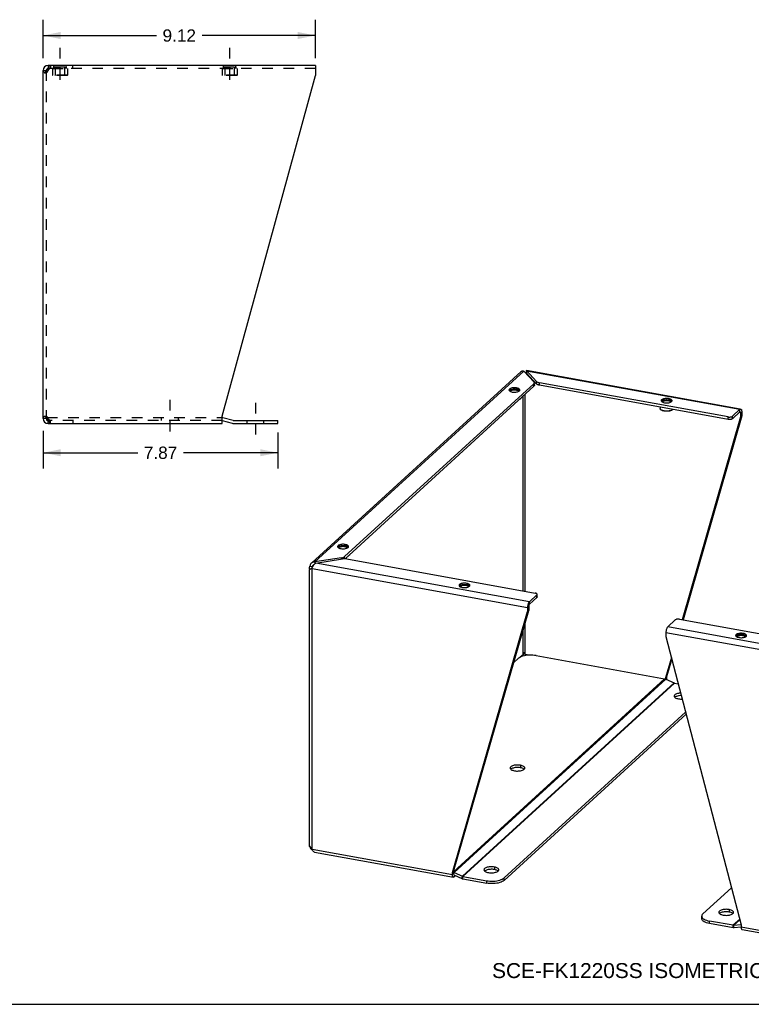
# Model space of a CAD drawing. Header units: inches. Extents: x 0 to 73.3, y 0 to 56.7.
# Tile 2 of 3: x 31.4 to 59.2, y 0 to 37.4. Entities that reach past the tile are written whole.
import ezdxf

# ---------------------------------------------------------------- set-up
doc = ezdxf.new("R2010")
doc.units = ezdxf.units.IN
doc.header["$LTSCALE"] = 4.033333
doc.header["$MEASUREMENT"] = 0
doc.linetypes.add('DASHED', pattern=[0.2, 0.1, -0.1])
doc.linetypes.add('HIDDEN', pattern=[0.2, 0.1, -0.1])
doc.layers.get('0').update_dxf_attribs({"linetype": 'CONTINUOUS'})
for name, color, linetype in [('02___PRT_ALL_AXES', 7, 'CONTINUOUS'), ('DEFAULT_2', 8, 'HIDDEN'), ('DIMENSIONS', 7, 'CONTINUOUS')]:
    doc.layers.add(name, color=color, linetype=linetype)
doc.styles.get("Standard").update_dxf_attribs({"font": 'arial.ttf'})
doc.dimstyles.new('DIMSTYLE_1', dxfattribs={"dimtxt": 0.466667, "dimasz": 0.666667, "dimexe": 0.09, "dimexo": 0.07, "dimgap": 0.035, "dimtad": 0, "dimtih": 1, "dimtoh": 1, "dimlfac": 0.882353, "dimzin": 4, "dimdsep": 46, "dimtxsty": 'Standard', "dimblk": '_FILLED', "dimblk1": '_FILLED', "dimblk2": '_FILLED', "dimcen": 0.09, "dimazin": 1, "dimtfac": 1, "dimtofl": 0, "dimtmove": 0, "dimatfit": 3, "dimldrblk": '_FILLED', "dimfxl": 1, "dimtolj": 1, "dimtzin": 4, "dimarcsym": 0})

# ---------------------------------------------------------------- blocks, each defined once
blk = doc.blocks.new('_FILLED')
at = {"color": 0, "linetype": 'ByBlock'}
blk.add_solid([(0, 0), (-1, 0.2), (-1, -0.2)], dxfattribs=at)
blk = doc.blocks.new('*D3')
at = {"layer": 'DIMENSIONS', "color": 2, "linetype": 'Continuous'}
for p, q in [((32.27, 35.931), (32.27, 37.387)), ((42.61, 35.931), (42.61, 37.387)), ((32.27, 36.787), (36.572, 36.787)), ((42.61, 36.787), (38.307, 36.787))]:
    blk.add_line(p, q, dxfattribs=at)
at = {"layer": 'DIMENSIONS', "color": 2, "linetype": 'Continuous', "xscale": 0.6666666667, "yscale": 0.6666666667, "zscale": 0.6666666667, "rotation": 180}
blk.add_blockref('_FILLED', (32.27, 36.787), dxfattribs=at)
at = {"layer": 'DIMENSIONS', "color": 2, "linetype": 'Continuous', "xscale": 0.6666666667, "yscale": 0.6666666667, "zscale": 0.6666666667}
blk.add_blockref('_FILLED', (42.61, 36.787), dxfattribs=at)
at = {"layer": 'DIMENSIONS', "color": 2, "linetype": 'Continuous', "insert": (37.44, 37.02), "char_height": 0.4667, "width": 1.26815, "attachment_point": 2, "line_spacing_factor": 0.9}
blk.add_mtext('9.12', dxfattribs=at)
blk = doc.blocks.new('*D4')
at = {"layer": 'DIMENSIONS', "color": 2, "linetype": 'Continuous'}
for p, q in [((32.27, 21.775), (32.27, 20.344)), ((41.188, 21.707), (41.188, 20.344)), ((32.27, 20.944), (35.861, 20.944)), ((41.188, 20.944), (37.596, 20.944))]:
    blk.add_line(p, q, dxfattribs=at)
at = {"layer": 'DIMENSIONS', "color": 2, "linetype": 'Continuous', "xscale": 0.6666666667, "yscale": 0.6666666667, "zscale": 0.6666666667, "rotation": 180}
blk.add_blockref('_FILLED', (32.27, 20.944), dxfattribs=at)
at = {"layer": 'DIMENSIONS', "color": 2, "linetype": 'Continuous', "xscale": 0.6666666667, "yscale": 0.6666666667, "zscale": 0.6666666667}
blk.add_blockref('_FILLED', (41.188, 20.944), dxfattribs=at)
at = {"layer": 'DIMENSIONS', "color": 2, "linetype": 'Continuous', "insert": (36.729, 21.177), "char_height": 0.4667, "width": 1.26815, "attachment_point": 2, "line_spacing_factor": 0.9}
blk.add_mtext('7.87', dxfattribs=at)

msp = doc.modelspace()

# ---------------------------------------------------------------- linework, layer by layer
at = {"color": 2, "linetype": 'DASHED'}
for p, q in [((32.907, 36.319), (32.907, 34.868)), ((39.353, 36.319), (39.353, 34.868)), ((37.088, 22.955), (37.088, 21.504)), ((40.338, 22.84), (40.338, 21.389))]:
    msp.add_line(p, q, dxfattribs=at)
at = {"color": 7, "linetype": 'Continuous'}
for p, q in [((32.459, 35.653), (32.459, 35.535)), ((32.48, 35.535), (32.459, 35.535)), ((32.27, 35.464), (32.388, 35.464)), ((50.603, 23.979), (50.6, 23.974)), ((50.623, 24.061), (50.623, 23.966)), ((51.012, 23.553), (50.623, 23.966)), ((50.656, 23.931), (50.625, 23.937)), ((50.907, 23.469), (50.907, 23.564)), ((50.926, 23.506), (50.926, 23.564)), ((51.012, 23.553), (51.012, 23.648)), ((51.128, 23.504), (51.128, 23.599)), ((50.907, 23.469), (43.736, 16.918)), ((50.222, 23.332), (50.233, 23.33)), ((50.253, 23.404), (50.253, 23.358)), ((58.282, 22.208), (51.128, 23.504)), ((50.384, 22.979), (50.393, 22.986)), ((50.393, 22.986), (50.39, 22.984)), ((50.496, 15.699), (50.496, 23.093)), ((50.578, 15.684), (50.578, 23.169)), ((56.002, 22.925), (56.013, 22.924)), ((56.034, 22.997), (56.034, 22.951)), ((55.735, 22.572), (55.726, 22.579)), ((56.164, 22.572), (56.173, 22.579)), ((56.173, 22.579), (56.17, 22.577)), ((58.447, 22.234), (58.735, 22.497)), ((58.761, 22.463), (58.709, 22.473)), ((58.735, 22.497), (58.735, 22.592)), ((58.76, 22.474), (58.761, 22.463)), ((58.761, 22.463), (58.803, 22.502)), ((58.761, 22.463), (58.761, 22.304)), ((32.388, 22.241), (32.27, 22.241)), ((32.413, 22.187), (32.413, 22.27)), ((32.459, 22.171), (32.48, 22.171)), ((32.459, 22.053), (32.459, 22.171)), ((39.07, 22.165), (39.454, 22.062)), ((41.188, 22.056), (41.188, 22.174)), ((58.761, 22.304), (56.543, 14.604)), ((58.282, 22.208), (58.282, 22.303)), ((58.447, 22.234), (58.447, 22.329)), ((58.803, 22.343), (58.761, 22.304)), ((39.503, 22.056), (41.188, 22.056)), ((43.714, 17.387), (43.725, 17.385)), ((43.745, 17.459), (43.745, 17.413)), ((43.6, 16.906), (43.6, 16.953)), ((43.722, 16.918), (43.722, 17)), ((43.876, 17.033), (43.885, 17.041)), ((43.885, 17.041), (43.882, 17.038)), ((42.402, 16.642), (42.497, 16.625)), ((42.452, 16.538), (42.436, 16.531)), ((42.494, 16.609), (42.497, 16.625)), ((42.532, 16.656), (42.497, 16.625)), ((42.585, 16.795), (42.585, 16.726)), ((48.325, 15.912), (48.336, 15.91)), ((48.356, 15.984), (48.356, 15.938)), ((51.024, 15.453), (50.736, 15.19)), ((51.024, 15.453), (51.024, 15.548)), ((51.035, 15.473), (51.035, 15.548)), ((50.711, 15.109), (50.668, 15.071)), ((50.711, 15.109), (50.711, 14.95)), ((50.736, 15.19), (50.736, 15.285)), ((47.858, 5.043), (50.711, 14.95)), ((50.668, 14.912), (50.711, 14.95)), ((50.578, 13.287), (50.578, 14.491)), ((50.496, 13.274), (50.496, 14.205)), ((58.831, 14.009), (58.842, 14.008)), ((58.862, 14.081), (58.862, 14.035)), ((50.496, 13.274), (50.393, 13.18)), ((50.51, 13.32), (50.504, 13.305)), ((50.53, 13.362), (50.536, 13.354)), ((50.538, 13.351), (50.531, 13.362)), ((50.741, 13.257), (50.578, 13.287)), ((56.13, 13.17), (55.908, 12.397)), ((55.95, 12.436), (55.908, 12.397)), ((55.908, 12.397), (55.908, 12.347)), ((55.926, 12.339), (55.95, 12.36)), ((56.276, 11.669), (56.259, 11.655)), ((49.776, 4.702), (56.691, 11.019)), ((50.4, 9.076), (50.4, 8.981)), ((50.047, 8.938), (50.03, 8.924)), ((50.54, 8.925), (50.52, 8.94)), ((42.41, 5.982), (42.402, 5.983)), ((47.815, 5.004), (47.858, 5.043)), ((47.858, 4.968), (47.815, 4.929)), ((47.858, 4.968), (47.858, 5.043)), ((47.858, 4.957), (47.858, 4.968)), ((47.863, 4.938), (47.882, 5.005)), ((47.865, 4.914), (48.176, 4.775)), ((47.883, 4.906), (47.883, 4.839)), ((48.176, 4.775), (48.201, 4.862)), ((49.057, 5.073), (49.039, 5.06)), ((49.409, 5.212), (49.409, 5.117)), ((49.549, 5.061), (49.53, 5.075)), ((48.215, 4.762), (48.215, 4.857)), ((48.215, 4.762), (49.116, 4.599)), ((49.116, 4.599), (49.116, 4.694)), ((49.776, 4.702), (49.776, 4.797)), ((57.975, 3.458), (57.958, 3.445)), ((58.328, 3.597), (58.328, 3.502)), ((58.468, 3.446), (58.449, 3.46)), ((57.282, 3.253), (57.282, 3.348)), ((57.578, 3.067), (57.578, 3.162)), ((58.479, 2.904), (57.578, 3.067)), ((58.479, 2.904), (58.479, 2.999)), ((58.519, 2.902), (58.494, 2.998)), ((58.779, 2.924), (58.519, 2.902)), ((0, 0), (73.333, 0))]:
    msp.add_line(p, q, dxfattribs=at)
at = {"color": 3, "linetype": 'Continuous'}
for p, q in [((42.61, 35.653), (32.459, 35.653)), ((42.61, 35.653), (42.61, 35.267)), ((32.27, 22.241), (32.27, 35.464)), ((32.344, 35.386), (32.325, 35.371)), ((32.364, 35.402), (32.344, 35.386)), ((32.434, 35.448), (32.41, 35.433)), ((32.459, 35.464), (32.434, 35.448)), ((32.459, 35.464), (32.467, 35.493)), ((39.07, 22.335), (42.61, 35.267)), ((42.472, 16.765), (50.426, 24.031)), ((42.585, 16.795), (50.522, 24.046)), ((50.522, 24.046), (50.912, 23.633)), ((50.593, 23.971), (50.6, 23.974)), ((50.623, 24.061), (50.626, 24.07)), ((51.012, 23.648), (50.623, 24.061)), ((50.629, 24.06), (58.735, 22.592)), ((50.632, 24.077), (58.738, 22.609)), ((50.907, 23.564), (43.722, 17)), ((58.282, 22.303), (51.128, 23.599)), ((49.971, 23.304), (49.983, 23.29)), ((49.983, 23.29), (50.002, 23.278)), ((50.26, 23.252), (50.29, 23.259)), ((50.29, 23.259), (50.318, 23.269)), ((50.318, 23.269), (50.34, 23.28)), ((50.34, 23.28), (50.358, 23.293)), ((50.358, 23.293), (50.369, 23.307)), ((55.751, 22.897), (55.764, 22.884)), ((55.764, 22.884), (55.783, 22.871)), ((56.04, 22.845), (56.071, 22.852)), ((56.071, 22.852), (56.098, 22.862)), ((56.098, 22.862), (56.121, 22.873)), ((56.121, 22.873), (56.138, 22.886)), ((56.138, 22.886), (56.15, 22.9)), ((58.447, 22.329), (58.735, 22.592)), ((58.803, 22.502), (58.803, 22.343)), ((32.325, 22.335), (32.344, 22.319)), ((32.344, 22.319), (32.364, 22.304)), ((32.41, 22.272), (32.434, 22.257)), ((32.434, 22.257), (32.459, 22.241)), ((32.467, 22.212), (32.459, 22.241)), ((32.476, 22.183), (32.467, 22.212)), ((39.07, 22.053), (39.07, 22.335)), ((39.089, 22.282), (39.485, 22.176)), ((39.503, 22.174), (41.188, 22.174)), ((58.803, 22.343), (56.573, 14.599)), ((32.459, 22.053), (39.07, 22.053)), ((43.463, 17.359), (43.476, 17.345)), ((43.476, 17.345), (43.494, 17.333)), ((43.752, 17.307), (43.783, 17.314)), ((43.783, 17.314), (43.81, 17.324)), ((43.81, 17.324), (43.832, 17.335)), ((43.832, 17.335), (43.85, 17.348)), ((43.85, 17.348), (43.862, 17.362)), ((43.6, 16.953), (42.585, 16.795)), ((42.623, 16.754), (43.639, 16.912)), ((43.807, 16.91), (50.961, 15.615)), ((42.387, 5.996), (42.387, 16.515)), ((42.436, 16.531), (42.419, 16.524)), ((42.486, 5.894), (42.486, 16.552)), ((42.486, 16.552), (50.668, 15.071)), ((50.736, 15.285), (42.623, 16.754)), ((48.074, 15.884), (48.087, 15.87)), ((48.087, 15.87), (48.105, 15.858)), ((48.363, 15.832), (48.394, 15.839)), ((48.394, 15.839), (48.421, 15.849)), ((48.421, 15.849), (48.444, 15.86)), ((48.444, 15.86), (48.461, 15.873)), ((48.461, 15.873), (48.473, 15.887)), ((51.024, 15.548), (50.736, 15.285)), ((50.668, 15.071), (50.668, 14.912)), ((47.815, 5.004), (50.668, 14.912)), ((56.28, 14.596), (55.992, 14.333)), ((56.445, 14.622), (63.599, 13.326)), ((64.105, 12.864), (55.992, 14.333)), ((55.925, 14.119), (55.925, 13.96)), ((55.925, 14.119), (64.107, 12.637)), ((55.925, 13.96), (58.778, 3.019)), ((58.58, 13.981), (58.593, 13.968)), ((58.593, 13.968), (58.611, 13.955)), ((58.869, 13.929), (58.9, 13.937)), ((58.9, 13.937), (58.927, 13.946)), ((58.927, 13.946), (58.949, 13.958)), ((58.949, 13.958), (58.967, 13.97)), ((58.967, 13.97), (58.979, 13.984)), ((50.138, 12.963), (50.33, 13.138)), ((50.99, 13.241), (55.875, 12.356)), ((56.145, 13.114), (55.95, 12.436)), ((47.858, 5.031), (55.875, 12.356)), ((47.882, 5.005), (55.915, 12.344)), ((55.915, 12.344), (56.234, 12.201)), ((55.95, 12.436), (55.95, 12.36)), ((48.201, 4.862), (56.234, 12.201)), ((48.215, 4.857), (56.248, 12.196)), ((56.248, 12.196), (56.391, 12.17)), ((56.26, 11.654), (56.279, 11.64)), ((49.776, 4.797), (56.671, 11.096)), ((50.031, 8.923), (50.05, 8.909)), ((50.523, 8.911), (50.542, 8.925)), ((42.392, 6.003), (42.398, 6.007)), ((42.402, 5.983), (42.407, 5.962)), ((42.419, 5.966), (42.433, 5.947)), ((42.433, 5.947), (42.449, 5.928)), ((42.486, 5.894), (47.815, 4.929)), ((42.574, 5.783), (47.853, 4.827)), ((47.815, 4.929), (47.815, 5.004)), ((47.882, 5.005), (48.201, 4.862)), ((47.933, 4.884), (47.883, 4.839)), ((49.04, 5.059), (49.06, 5.044)), ((49.533, 5.046), (49.552, 5.061)), ((48.215, 4.857), (49.116, 4.694)), ((58.412, 4.423), (57.325, 3.43)), ((57.959, 3.444), (57.978, 3.429)), ((58.451, 3.431), (58.47, 3.446)), ((58.479, 2.999), (57.578, 3.162)), ((58.725, 3.223), (58.479, 2.999)), ((58.728, 3.211), (58.494, 2.998)), ((58.777, 3.023), (58.494, 2.998)), ((58.778, 3.019), (58.778, 2.944)), ((58.778, 2.944), (64.107, 1.979)), ((58.781, 2.9), (58.785, 2.881)), ((58.816, 2.842), (64.095, 1.886))]:
    msp.add_line(p, q, dxfattribs=at)
for points in [[(32.467, 35.493), (32.476, 35.522), (32.485, 35.55), (32.493, 35.575), (32.502, 35.597)], [(32.502, 35.597), (32.51, 35.617), (32.519, 35.632)], [(32.519, 35.632), (32.528, 35.643), (32.536, 35.65), (32.545, 35.653)], [(32.325, 35.371), (32.309, 35.386), (32.295, 35.402), (32.284, 35.417), (32.276, 35.433), (32.272, 35.448), (32.27, 35.464)], [(32.41, 35.433), (32.386, 35.417), (32.364, 35.402)], [(50.426, 24.031), (50.43, 24.035), (50.445, 24.044), (50.462, 24.05), (50.481, 24.052), (50.501, 24.051), (50.522, 24.046)], [(50.626, 24.07), (50.63, 24.076), (50.632, 24.077)], [(50.907, 23.564), (50.917, 23.575), (50.924, 23.587), (50.926, 23.598), (50.926, 23.601)], [(50.926, 23.601), (50.925, 23.61), (50.92, 23.621), (50.912, 23.633)], [(51.012, 23.648), (51.025, 23.638), (51.04, 23.628), (51.058, 23.619), (51.079, 23.611), (51.103, 23.604), (51.128, 23.599)], [(50.253, 23.404), (50.219, 23.409), (50.183, 23.411), (50.148, 23.411), (50.112, 23.408), (50.079, 23.403), (50.048, 23.395), (50.021, 23.386), (49.998, 23.374), (49.981, 23.361), (49.969, 23.348), (49.963, 23.333), (49.963, 23.327)], [(49.963, 23.327), (49.964, 23.318), (49.971, 23.304)], [(50.002, 23.278), (50.026, 23.267), (50.053, 23.258), (50.085, 23.25)], [(50.085, 23.25), (50.12, 23.246), (50.155, 23.243), (50.191, 23.244), (50.226, 23.246), (50.26, 23.252)], [(50.376, 23.327), (50.374, 23.336), (50.368, 23.35), (50.355, 23.364), (50.336, 23.377), (50.313, 23.388), (50.285, 23.397), (50.253, 23.404)], [(50.369, 23.307), (50.375, 23.321), (50.376, 23.327)], [(56.034, 22.997), (55.999, 23.002), (55.964, 23.004), (55.928, 23.004), (55.893, 23.001), (55.859, 22.996), (55.828, 22.988), (55.801, 22.979), (55.778, 22.967), (55.761, 22.955), (55.749, 22.941), (55.744, 22.926), (55.743, 22.92)], [(55.743, 22.92), (55.744, 22.912), (55.751, 22.897)], [(55.783, 22.871), (55.806, 22.86), (55.834, 22.851), (55.866, 22.844)], [(55.866, 22.844), (55.9, 22.839), (55.935, 22.837), (55.971, 22.837), (56.006, 22.84), (56.04, 22.845)], [(56.156, 22.92), (56.155, 22.929), (56.148, 22.944), (56.135, 22.957), (56.117, 22.97), (56.093, 22.981), (56.065, 22.99), (56.034, 22.997)], [(56.15, 22.9), (56.155, 22.915), (56.156, 22.92)], [(58.735, 22.592), (58.746, 22.6), (58.756, 22.604), (58.765, 22.604)], [(58.765, 22.604), (58.766, 22.604), (58.775, 22.6)], [(58.775, 22.6), (58.783, 22.591), (58.79, 22.58), (58.796, 22.564), (58.8, 22.546), (58.802, 22.525), (58.803, 22.502)], [(32.27, 22.241), (32.272, 22.257), (32.276, 22.272), (32.284, 22.288), (32.295, 22.304), (32.309, 22.319), (32.325, 22.335)], [(32.364, 22.304), (32.386, 22.288), (32.41, 22.272)], [(32.502, 22.108), (32.493, 22.13), (32.485, 22.156), (32.476, 22.183)], [(32.519, 22.073), (32.51, 22.089), (32.502, 22.108)], [(32.545, 22.053), (32.536, 22.055), (32.528, 22.062), (32.519, 22.073)], [(58.282, 22.303), (58.306, 22.3), (58.33, 22.299), (58.354, 22.3), (58.378, 22.302), (58.4, 22.307), (58.419, 22.313), (58.435, 22.32), (58.447, 22.329)], [(43.745, 17.459), (43.711, 17.464), (43.676, 17.466), (43.64, 17.466), (43.604, 17.463), (43.571, 17.458), (43.54, 17.45), (43.513, 17.44), (43.49, 17.429), (43.473, 17.416), (43.461, 17.402), (43.455, 17.388), (43.455, 17.382)], [(43.455, 17.382), (43.456, 17.373), (43.463, 17.359)], [(43.494, 17.333), (43.518, 17.322), (43.545, 17.313), (43.577, 17.305)], [(43.577, 17.305), (43.612, 17.301), (43.647, 17.298), (43.683, 17.299), (43.718, 17.301), (43.752, 17.307)], [(43.868, 17.382), (43.867, 17.391), (43.86, 17.405), (43.847, 17.419), (43.828, 17.431), (43.805, 17.442), (43.777, 17.452), (43.745, 17.459)], [(43.862, 17.362), (43.867, 17.376), (43.868, 17.382)], [(43.6, 16.953), (43.626, 16.958), (43.651, 16.964), (43.673, 16.972), (43.692, 16.98), (43.709, 16.99), (43.722, 17)], [(43.807, 16.91), (43.78, 16.914), (43.752, 16.917), (43.723, 16.918), (43.695, 16.918), (43.666, 16.916), (43.639, 16.912)], [(42.387, 16.574), (42.387, 16.578), (42.389, 16.6), (42.394, 16.621), (42.402, 16.642)], [(42.398, 16.515), (42.392, 16.536), (42.388, 16.557), (42.387, 16.574)], [(42.419, 16.524), (42.407, 16.519), (42.398, 16.515)], [(42.456, 16.75), (42.443, 16.737), (42.428, 16.716), (42.415, 16.693), (42.407, 16.668), (42.402, 16.642)], [(42.486, 16.552), (42.467, 16.544), (42.449, 16.536), (42.436, 16.531)], [(42.585, 16.795), (42.558, 16.794), (42.532, 16.79), (42.506, 16.782), (42.483, 16.77), (42.462, 16.755), (42.456, 16.75)], [(42.486, 16.552), (42.494, 16.576), (42.503, 16.6)], [(42.503, 16.6), (42.514, 16.624), (42.527, 16.648), (42.541, 16.672), (42.556, 16.693), (42.572, 16.713), (42.589, 16.73), (42.606, 16.743), (42.623, 16.754)], [(48.356, 15.984), (48.322, 15.989), (48.287, 15.991), (48.251, 15.99), (48.215, 15.988), (48.182, 15.982), (48.151, 15.975), (48.124, 15.965), (48.101, 15.954), (48.084, 15.941), (48.072, 15.927), (48.066, 15.913), (48.066, 15.907)], [(48.066, 15.907), (48.067, 15.898), (48.074, 15.884)], [(48.105, 15.858), (48.129, 15.847), (48.157, 15.838), (48.188, 15.83)], [(48.188, 15.83), (48.223, 15.825), (48.258, 15.823), (48.294, 15.823), (48.329, 15.826), (48.363, 15.832)], [(48.479, 15.907), (48.478, 15.916), (48.471, 15.93), (48.458, 15.944), (48.439, 15.956), (48.416, 15.967), (48.388, 15.976), (48.356, 15.984)], [(48.473, 15.887), (48.478, 15.901), (48.479, 15.907)], [(51.027, 15.587), (51.016, 15.596), (51.001, 15.603), (50.983, 15.61), (50.961, 15.615)], [(51.024, 15.548), (51.032, 15.557), (51.035, 15.567), (51.035, 15.568)], [(51.035, 15.568), (51.033, 15.577), (51.027, 15.587)], [(50.676, 15.146), (50.672, 15.121), (50.669, 15.095), (50.668, 15.071)], [(50.705, 15.24), (50.696, 15.219), (50.688, 15.196), (50.681, 15.172), (50.676, 15.146)], [(50.736, 15.285), (50.725, 15.273), (50.715, 15.258), (50.705, 15.24)], [(56.445, 14.622), (56.422, 14.625), (56.398, 14.626), (56.373, 14.625), (56.35, 14.623), (56.328, 14.618), (56.309, 14.612), (56.293, 14.605), (56.28, 14.596)], [(55.992, 14.333), (55.982, 14.321), (55.971, 14.306), (55.962, 14.288), (55.953, 14.267), (55.944, 14.244), (55.937, 14.22), (55.932, 14.194), (55.928, 14.169), (55.925, 14.144), (55.925, 14.119)], [(58.862, 14.081), (58.828, 14.086), (58.793, 14.088), (58.757, 14.088), (58.721, 14.085), (58.688, 14.08), (58.657, 14.072), (58.63, 14.063), (58.607, 14.051), (58.59, 14.039), (58.578, 14.025), (58.572, 14.01), (58.572, 14.004)], [(58.572, 14.004), (58.573, 13.996), (58.58, 13.981)], [(58.611, 13.955), (58.635, 13.944), (58.662, 13.935), (58.694, 13.928)], [(58.694, 13.928), (58.729, 13.923), (58.764, 13.921), (58.8, 13.921), (58.835, 13.924), (58.869, 13.929)], [(58.985, 14.005), (58.984, 14.013), (58.977, 14.028), (58.964, 14.041), (58.945, 14.054), (58.922, 14.065), (58.894, 14.074), (58.862, 14.081)], [(58.979, 13.984), (58.984, 13.999), (58.985, 14.005)], [(50.493, 13.22), (50.443, 13.203), (50.398, 13.183), (50.361, 13.161), (50.33, 13.138)], [(50.99, 13.241), (50.928, 13.25), (50.865, 13.256), (50.8, 13.258), (50.735, 13.257), (50.67, 13.253), (50.608, 13.245), (50.548, 13.234), (50.493, 13.22)], [(55.875, 12.356), (55.882, 12.355), (55.889, 12.353), (55.895, 12.351), (55.902, 12.349), (55.908, 12.347), (55.915, 12.344)], [(55.95, 12.36), (55.949, 12.335), (55.948, 12.329)], [(56.234, 12.201), (56.236, 12.2), (56.238, 12.199), (56.241, 12.198), (56.243, 12.197), (56.246, 12.197), (56.248, 12.196)], [(56.484, 11.816), (56.472, 11.816), (56.432, 11.812), (56.395, 11.806), (56.36, 11.798), (56.328, 11.788), (56.3, 11.777), (56.276, 11.764), (56.257, 11.749), (56.244, 11.734), (56.236, 11.718), (56.233, 11.703)], [(56.233, 11.703), (56.236, 11.685), (56.245, 11.669), (56.26, 11.654)], [(56.279, 11.64), (56.304, 11.627), (56.332, 11.615), (56.364, 11.606), (56.4, 11.598)], [(56.4, 11.598), (56.438, 11.593), (56.477, 11.589), (56.517, 11.588), (56.543, 11.589)], [(50.4, 9.076), (50.362, 9.082), (50.323, 9.085), (50.283, 9.086), (50.243, 9.085), (50.203, 9.081), (50.166, 9.075), (50.131, 9.067), (50.099, 9.058), (50.071, 9.046), (50.047, 9.033), (50.028, 9.018), (50.015, 9.003), (50.007, 8.987), (50.004, 8.972)], [(50.567, 8.972), (50.563, 8.989), (50.554, 9.005), (50.54, 9.02), (50.52, 9.035), (50.496, 9.048), (50.467, 9.059), (50.435, 9.069), (50.4, 9.076)], [(50.004, 8.972), (50.007, 8.954), (50.016, 8.939), (50.031, 8.923)], [(50.05, 8.909), (50.074, 8.896), (50.103, 8.885), (50.135, 8.875), (50.171, 8.867)], [(50.171, 8.867), (50.209, 8.862), (50.248, 8.858), (50.288, 8.857), (50.328, 8.859), (50.367, 8.862), (50.405, 8.868), (50.44, 8.876), (50.471, 8.886), (50.5, 8.898), (50.523, 8.911)], [(50.542, 8.925), (50.556, 8.941), (50.564, 8.957), (50.567, 8.972)], [(42.387, 5.996), (42.388, 5.999), (42.392, 6.003)], [(42.402, 5.983), (42.394, 5.988), (42.389, 5.992), (42.387, 5.995), (42.387, 5.996)], [(42.398, 6.007), (42.407, 5.986), (42.419, 5.966)], [(42.407, 5.962), (42.415, 5.941), (42.428, 5.92)], [(42.428, 5.92), (42.443, 5.9), (42.462, 5.882), (42.483, 5.866), (42.499, 5.857)], [(42.449, 5.928), (42.467, 5.911), (42.486, 5.894)], [(42.574, 5.783), (42.572, 5.783), (42.556, 5.789), (42.541, 5.798), (42.527, 5.811), (42.514, 5.828), (42.503, 5.847), (42.494, 5.87), (42.486, 5.894)], [(47.843, 4.831), (47.835, 4.84), (47.828, 4.851), (47.823, 4.867), (47.819, 4.885), (47.816, 4.906), (47.815, 4.929)], [(47.858, 5.014), (47.862, 5.013), (47.869, 5.01), (47.875, 5.008), (47.882, 5.005)], [(48.201, 4.862), (48.203, 4.861), (48.205, 4.86), (48.208, 4.859), (48.21, 4.859), (48.213, 4.858), (48.215, 4.857)], [(49.409, 5.212), (49.371, 5.217), (49.332, 5.221), (49.292, 5.222), (49.252, 5.22), (49.213, 5.217), (49.175, 5.211), (49.14, 5.203), (49.109, 5.193), (49.08, 5.181), (49.057, 5.168), (49.038, 5.154), (49.024, 5.138), (49.016, 5.122), (49.013, 5.107)], [(49.013, 5.107), (49.017, 5.09), (49.026, 5.074), (49.04, 5.059)], [(49.06, 5.044), (49.084, 5.032), (49.113, 5.02), (49.145, 5.011), (49.18, 5.003)], [(49.18, 5.003), (49.218, 4.997), (49.257, 4.994), (49.297, 4.993), (49.337, 4.994), (49.376, 4.998), (49.414, 5.004), (49.449, 5.012), (49.481, 5.022), (49.509, 5.033), (49.533, 5.046)], [(49.576, 5.107), (49.573, 5.125), (49.564, 5.141), (49.549, 5.156), (49.53, 5.17), (49.505, 5.183), (49.477, 5.194), (49.445, 5.204), (49.409, 5.212)], [(49.552, 5.061), (49.565, 5.076), (49.573, 5.092), (49.576, 5.107)], [(47.853, 4.827), (47.852, 4.827), (47.843, 4.831)], [(47.883, 4.839), (47.872, 4.831), (47.862, 4.827), (47.853, 4.827)], [(49.116, 4.694), (49.178, 4.685), (49.241, 4.679), (49.307, 4.677), (49.372, 4.678), (49.436, 4.682), (49.499, 4.69), (49.558, 4.701), (49.614, 4.716), (49.664, 4.733), (49.708, 4.752), (49.746, 4.774), (49.776, 4.797)], [(57.325, 3.43), (57.302, 3.405), (57.288, 3.38), (57.282, 3.353), (57.282, 3.348)], [(58.328, 3.597), (58.29, 3.602), (58.251, 3.606), (58.211, 3.607), (58.171, 3.605), (58.132, 3.602), (58.094, 3.596), (58.059, 3.588), (58.027, 3.578), (57.999, 3.566), (57.975, 3.553), (57.957, 3.539), (57.943, 3.523), (57.935, 3.507), (57.932, 3.492)], [(57.932, 3.492), (57.935, 3.475), (57.944, 3.459), (57.959, 3.444)], [(57.978, 3.429), (58.003, 3.416), (58.031, 3.405), (58.063, 3.395), (58.099, 3.388)], [(58.099, 3.388), (58.137, 3.382), (58.176, 3.379), (58.216, 3.378), (58.256, 3.379), (58.295, 3.383), (58.333, 3.389), (58.368, 3.397), (58.4, 3.406), (58.428, 3.418), (58.451, 3.431)], [(58.495, 3.492), (58.491, 3.509), (58.483, 3.525), (58.468, 3.541), (58.449, 3.555), (58.424, 3.568), (58.396, 3.579), (58.364, 3.589), (58.328, 3.597)], [(58.47, 3.446), (58.484, 3.461), (58.492, 3.477), (58.495, 3.492)], [(57.282, 3.348), (57.284, 3.326), (57.296, 3.3), (57.315, 3.275)], [(57.315, 3.275), (57.342, 3.251), (57.377, 3.228), (57.419, 3.208), (57.467, 3.19), (57.52, 3.174), (57.578, 3.162)], [(58.494, 2.998), (58.492, 2.998), (58.489, 2.998), (58.487, 2.998), (58.484, 2.998), (58.482, 2.998), (58.479, 2.999)], [(58.778, 2.944), (58.779, 2.92), (58.781, 2.9)], [(58.785, 2.881), (58.791, 2.866), (58.798, 2.854), (58.806, 2.846), (58.815, 2.842), (58.816, 2.842)]]:
    msp.add_lwpolyline(points, dxfattribs=at)
at = {"color": 7, "linetype": 'Continuous'}
for points in [[(32.392, 35.421), (32.39, 35.433), (32.388, 35.448), (32.388, 35.464)], [(50.614, 23.974), (50.613, 23.974), (50.61, 23.974), (50.606, 23.972), (50.601, 23.969)], [(50.615, 24.004), (50.61, 23.992), (50.603, 23.979)], [(50.623, 23.966), (50.62, 23.971), (50.617, 23.973), (50.614, 23.974)], [(50.622, 24.023), (50.619, 24.014), (50.615, 24.004)], [(50.004, 23.277), (50.003, 23.279), (50.003, 23.285), (50.004, 23.29), (50.006, 23.295), (50.009, 23.299), (50.013, 23.304), (50.017, 23.309), (50.023, 23.314), (50.029, 23.318), (50.036, 23.322), (50.044, 23.326), (50.053, 23.33), (50.062, 23.333), (50.072, 23.336), (50.082, 23.339), (50.093, 23.342), (50.104, 23.344), (50.116, 23.345), (50.128, 23.347), (50.14, 23.348), (50.152, 23.349), (50.165, 23.349), (50.177, 23.349), (50.19, 23.349), (50.202, 23.348), (50.214, 23.347), (50.225, 23.345), (50.237, 23.343)], [(50.013, 23.273), (50.013, 23.275), (50.014, 23.28), (50.016, 23.285), (50.019, 23.289)], [(50.019, 23.289), (50.022, 23.294), (50.027, 23.298), (50.032, 23.302), (50.038, 23.307), (50.044, 23.31), (50.052, 23.314), (50.06, 23.318), (50.068, 23.321), (50.078, 23.324), (50.087, 23.326), (50.097, 23.329), (50.108, 23.331)], [(50.108, 23.331), (50.119, 23.332), (50.13, 23.334), (50.142, 23.335), (50.153, 23.336), (50.165, 23.336), (50.177, 23.336), (50.188, 23.335), (50.2, 23.335), (50.211, 23.334), (50.222, 23.332)], [(50.233, 23.33), (50.243, 23.328), (50.253, 23.326), (50.262, 23.323), (50.271, 23.32), (50.28, 23.317)], [(50.237, 23.343), (50.247, 23.341), (50.258, 23.339)], [(50.258, 23.339), (50.268, 23.336), (50.278, 23.333)], [(50.278, 23.333), (50.287, 23.329), (50.295, 23.325), (50.303, 23.321), (50.31, 23.317), (50.316, 23.313), (50.322, 23.308), (50.326, 23.303), (50.33, 23.299), (50.332, 23.294), (50.334, 23.289), (50.335, 23.284), (50.335, 23.279), (50.335, 23.277)], [(50.28, 23.317), (50.288, 23.314), (50.295, 23.31), (50.302, 23.306), (50.307, 23.302), (50.312, 23.297), (50.317, 23.293)], [(50.317, 23.293), (50.32, 23.288), (50.323, 23.284), (50.324, 23.279), (50.325, 23.274), (50.325, 23.273)], [(50.926, 23.506), (50.926, 23.503), (50.924, 23.492), (50.917, 23.48), (50.907, 23.469)], [(51.128, 23.504), (51.103, 23.509), (51.079, 23.516), (51.058, 23.524), (51.04, 23.533), (51.025, 23.543), (51.012, 23.553)], [(50.384, 22.979), (50.381, 22.976), (50.373, 22.971), (50.364, 22.965), (50.354, 22.96), (50.346, 22.956)], [(50.39, 22.984), (50.381, 22.978), (50.372, 22.972), (50.361, 22.966), (50.352, 22.962)], [(50.418, 23.022), (50.416, 23.017), (50.413, 23.01), (50.409, 23.003), (50.404, 22.996), (50.397, 22.99), (50.393, 22.986)], [(55.784, 22.87), (55.784, 22.873), (55.784, 22.878), (55.785, 22.883), (55.787, 22.888), (55.79, 22.893), (55.793, 22.898), (55.798, 22.902), (55.803, 22.907), (55.81, 22.911), (55.817, 22.915), (55.825, 22.919), (55.833, 22.923), (55.842, 22.926), (55.852, 22.929), (55.862, 22.932), (55.873, 22.935), (55.885, 22.937), (55.896, 22.939), (55.908, 22.94), (55.92, 22.941), (55.933, 22.942), (55.945, 22.942), (55.958, 22.942), (55.97, 22.942), (55.982, 22.941), (55.994, 22.94), (56.006, 22.938), (56.017, 22.936)], [(55.794, 22.866), (55.794, 22.868), (55.795, 22.873), (55.796, 22.878), (55.799, 22.882)], [(55.799, 22.882), (55.803, 22.887), (55.807, 22.891), (55.812, 22.896), (55.818, 22.9), (55.825, 22.904), (55.832, 22.907), (55.84, 22.911), (55.849, 22.914), (55.858, 22.917), (55.868, 22.92), (55.878, 22.922), (55.888, 22.924)], [(55.888, 22.924), (55.899, 22.926), (55.911, 22.927), (55.922, 22.928), (55.934, 22.929), (55.945, 22.929), (55.957, 22.929), (55.969, 22.929), (55.98, 22.928), (55.992, 22.927), (56.002, 22.925)], [(56.013, 22.924), (56.023, 22.922), (56.033, 22.919), (56.043, 22.917), (56.052, 22.914), (56.06, 22.91)], [(56.017, 22.936), (56.028, 22.934), (56.038, 22.932)], [(56.038, 22.932), (56.049, 22.929), (56.058, 22.926)], [(56.058, 22.926), (56.067, 22.922), (56.076, 22.919), (56.084, 22.915), (56.091, 22.91), (56.097, 22.906), (56.102, 22.901), (56.107, 22.897), (56.11, 22.892), (56.113, 22.887), (56.115, 22.882), (56.115, 22.877), (56.115, 22.872), (56.115, 22.871)], [(56.06, 22.91), (56.068, 22.907), (56.076, 22.903), (56.082, 22.899), (56.088, 22.895), (56.093, 22.891), (56.097, 22.886)], [(56.097, 22.886), (56.1, 22.882), (56.103, 22.877), (56.105, 22.872), (56.105, 22.868), (56.106, 22.866)], [(55.726, 22.579), (55.72, 22.585), (55.713, 22.591), (55.708, 22.598), (55.704, 22.604), (55.702, 22.611), (55.7, 22.618), (55.7, 22.624)], [(55.735, 22.572), (55.727, 22.578), (55.726, 22.579)], [(55.852, 22.526), (55.837, 22.529), (55.824, 22.532), (55.81, 22.536), (55.797, 22.54), (55.785, 22.544), (55.773, 22.549), (55.762, 22.554), (55.753, 22.56), (55.744, 22.565), (55.736, 22.571), (55.735, 22.572)], [(55.848, 22.532), (55.833, 22.535), (55.818, 22.538), (55.804, 22.542), (55.791, 22.546), (55.778, 22.551), (55.766, 22.555), (55.755, 22.561), (55.744, 22.566), (55.735, 22.572)], [(56.17, 22.577), (56.162, 22.571), (56.152, 22.565), (56.142, 22.56), (56.131, 22.554), (56.118, 22.549), (56.105, 22.545), (56.092, 22.541), (56.077, 22.537), (56.062, 22.534), (56.047, 22.531), (56.031, 22.528), (56.014, 22.526), (55.998, 22.525), (55.981, 22.524), (55.964, 22.523), (55.946, 22.523), (55.929, 22.523), (55.912, 22.524), (55.896, 22.525), (55.879, 22.527), (55.863, 22.529), (55.848, 22.532)], [(56.164, 22.572), (56.162, 22.57), (56.153, 22.564), (56.144, 22.558), (56.134, 22.553), (56.123, 22.548), (56.112, 22.543), (56.099, 22.539), (56.086, 22.535), (56.072, 22.531), (56.058, 22.528), (56.043, 22.525), (56.027, 22.523), (56.012, 22.521), (55.996, 22.52), (55.979, 22.518), (55.963, 22.518), (55.947, 22.518), (55.93, 22.518), (55.914, 22.519), (55.898, 22.52), (55.882, 22.522), (55.867, 22.524), (55.852, 22.526)], [(56.183, 22.588), (56.178, 22.583), (56.173, 22.579)], [(58.735, 22.497), (58.741, 22.501), (58.745, 22.502), (58.747, 22.502)], [(58.747, 22.502), (58.75, 22.5), (58.753, 22.497), (58.757, 22.491), (58.759, 22.483), (58.76, 22.474)], [(32.388, 22.241), (32.388, 22.257), (32.39, 22.272)], [(58.447, 22.234), (58.435, 22.225), (58.419, 22.218), (58.4, 22.212), (58.378, 22.207), (58.354, 22.205), (58.33, 22.204), (58.306, 22.205), (58.282, 22.208)], [(43.496, 17.332), (43.495, 17.334), (43.495, 17.339), (43.496, 17.344), (43.498, 17.349), (43.501, 17.354), (43.505, 17.359), (43.51, 17.364), (43.515, 17.368), (43.521, 17.373), (43.528, 17.377), (43.536, 17.381), (43.545, 17.384), (43.554, 17.388), (43.564, 17.391), (43.574, 17.394), (43.585, 17.396), (43.596, 17.398), (43.608, 17.4), (43.62, 17.402), (43.632, 17.403), (43.644, 17.404), (43.657, 17.404), (43.669, 17.404), (43.682, 17.403), (43.694, 17.403), (43.706, 17.401), (43.718, 17.4), (43.729, 17.398)], [(43.505, 17.328), (43.505, 17.33), (43.506, 17.335), (43.508, 17.339), (43.511, 17.344)], [(43.511, 17.344), (43.514, 17.349), (43.519, 17.353), (43.524, 17.357), (43.53, 17.361), (43.536, 17.365), (43.544, 17.369), (43.552, 17.372), (43.561, 17.376), (43.57, 17.379), (43.579, 17.381), (43.59, 17.384), (43.6, 17.386)], [(43.6, 17.386), (43.611, 17.387), (43.622, 17.389), (43.634, 17.39), (43.645, 17.39), (43.657, 17.391), (43.669, 17.391), (43.68, 17.39), (43.692, 17.389), (43.703, 17.388), (43.714, 17.387)], [(43.725, 17.385), (43.735, 17.383), (43.745, 17.381), (43.754, 17.378), (43.763, 17.375), (43.772, 17.372)], [(43.729, 17.398), (43.74, 17.396), (43.75, 17.393)], [(43.75, 17.393), (43.76, 17.391), (43.77, 17.387)], [(43.77, 17.387), (43.779, 17.384), (43.788, 17.38), (43.795, 17.376), (43.802, 17.372), (43.808, 17.368), (43.814, 17.363), (43.818, 17.358), (43.822, 17.353), (43.825, 17.349), (43.826, 17.344), (43.827, 17.338), (43.827, 17.333), (43.827, 17.332)], [(43.772, 17.372), (43.78, 17.368), (43.787, 17.365), (43.794, 17.361), (43.8, 17.357), (43.805, 17.352), (43.809, 17.348)], [(43.809, 17.348), (43.812, 17.343), (43.815, 17.339), (43.816, 17.334), (43.817, 17.329), (43.817, 17.327)], [(43.876, 17.033), (43.873, 17.031), (43.865, 17.025), (43.856, 17.02), (43.846, 17.015), (43.838, 17.011)], [(43.882, 17.038), (43.874, 17.032), (43.864, 17.027), (43.854, 17.021), (43.845, 17.017)], [(43.91, 17.077), (43.909, 17.071), (43.906, 17.065), (43.901, 17.058), (43.896, 17.051), (43.89, 17.045), (43.885, 17.041)], [(42.491, 16.574), (42.491, 16.577), (42.492, 16.593), (42.494, 16.609)], [(42.526, 16.674), (42.52, 16.667), (42.512, 16.658), (42.506, 16.647), (42.5, 16.636), (42.497, 16.625)], [(42.555, 16.692), (42.55, 16.69), (42.539, 16.683), (42.529, 16.676), (42.526, 16.674)], [(48.107, 15.857), (48.106, 15.859), (48.107, 15.864), (48.108, 15.869), (48.11, 15.874), (48.112, 15.879), (48.116, 15.884), (48.121, 15.889), (48.126, 15.893), (48.133, 15.898), (48.14, 15.902), (48.147, 15.906), (48.156, 15.909), (48.165, 15.913), (48.175, 15.916), (48.185, 15.919), (48.196, 15.921), (48.207, 15.923), (48.219, 15.925), (48.231, 15.927), (48.243, 15.928), (48.255, 15.928), (48.268, 15.929), (48.28, 15.929), (48.293, 15.928), (48.305, 15.928), (48.317, 15.926), (48.329, 15.925), (48.34, 15.923)], [(48.116, 15.852), (48.117, 15.855), (48.117, 15.86), (48.119, 15.864), (48.122, 15.869)], [(48.122, 15.869), (48.126, 15.874), (48.13, 15.878), (48.135, 15.882), (48.141, 15.886), (48.148, 15.89), (48.155, 15.894), (48.163, 15.897), (48.172, 15.901), (48.181, 15.904), (48.191, 15.906), (48.201, 15.909), (48.211, 15.911)], [(48.211, 15.911), (48.222, 15.912), (48.233, 15.914), (48.245, 15.915), (48.256, 15.915), (48.268, 15.916), (48.28, 15.916), (48.292, 15.915), (48.303, 15.914), (48.314, 15.913), (48.325, 15.912)], [(48.336, 15.91), (48.346, 15.908), (48.356, 15.906), (48.365, 15.903), (48.375, 15.9), (48.383, 15.897)], [(48.34, 15.923), (48.351, 15.921), (48.361, 15.918)], [(48.361, 15.918), (48.371, 15.915), (48.381, 15.912)], [(48.381, 15.912), (48.39, 15.909), (48.399, 15.905), (48.406, 15.901), (48.413, 15.897), (48.42, 15.893), (48.425, 15.888), (48.429, 15.883), (48.433, 15.878), (48.436, 15.873), (48.437, 15.868), (48.438, 15.863), (48.438, 15.858), (48.438, 15.857)], [(48.383, 15.897), (48.391, 15.893), (48.398, 15.89), (48.405, 15.886), (48.411, 15.881), (48.416, 15.877), (48.42, 15.873)], [(48.42, 15.873), (48.423, 15.868), (48.426, 15.864), (48.428, 15.859), (48.428, 15.854), (48.428, 15.852)], [(51.035, 15.473), (51.035, 15.472), (51.032, 15.462), (51.024, 15.453)], [(50.736, 15.19), (50.731, 15.184), (50.726, 15.176), (50.722, 15.167), (50.718, 15.156), (50.715, 15.145), (50.713, 15.133), (50.711, 15.121), (50.711, 15.109)], [(58.613, 13.954), (58.612, 13.957), (58.612, 13.962), (58.613, 13.967), (58.615, 13.972), (58.618, 13.977), (58.622, 13.982), (58.627, 13.986), (58.632, 13.991), (58.638, 13.995), (58.645, 13.999), (58.653, 14.003), (58.662, 14.007), (58.671, 14.01), (58.681, 14.013), (58.691, 14.016), (58.702, 14.019), (58.713, 14.021), (58.725, 14.023), (58.737, 14.024), (58.749, 14.025), (58.761, 14.026), (58.774, 14.026), (58.786, 14.026), (58.799, 14.026), (58.811, 14.025), (58.823, 14.024), (58.834, 14.022), (58.846, 14.02)], [(58.622, 13.95), (58.622, 13.952), (58.623, 13.957), (58.625, 13.962), (58.628, 13.967)], [(58.628, 13.967), (58.631, 13.971), (58.636, 13.975), (58.641, 13.98), (58.647, 13.984), (58.653, 13.988), (58.661, 13.991), (58.669, 13.995), (58.677, 13.998), (58.687, 14.001), (58.696, 14.004), (58.706, 14.006), (58.717, 14.008)], [(58.717, 14.008), (58.728, 14.01), (58.739, 14.011), (58.751, 14.012), (58.762, 14.013), (58.774, 14.013), (58.786, 14.013), (58.797, 14.013), (58.809, 14.012), (58.82, 14.011), (58.831, 14.009)], [(58.842, 14.008), (58.852, 14.006), (58.862, 14.003), (58.871, 14.001), (58.88, 13.998), (58.889, 13.994)], [(58.846, 14.02), (58.857, 14.018), (58.867, 14.016)], [(58.867, 14.016), (58.877, 14.013), (58.887, 14.01)], [(58.887, 14.01), (58.896, 14.006), (58.904, 14.003), (58.912, 13.999), (58.919, 13.994), (58.925, 13.99), (58.931, 13.985), (58.935, 13.981), (58.939, 13.976), (58.941, 13.971), (58.943, 13.966), (58.944, 13.961), (58.944, 13.956), (58.944, 13.955)], [(58.889, 13.994), (58.897, 13.991), (58.904, 13.987), (58.911, 13.983), (58.917, 13.979), (58.922, 13.975), (58.926, 13.97)], [(58.926, 13.97), (58.929, 13.966), (58.932, 13.961), (58.933, 13.956), (58.934, 13.952), (58.934, 13.95)], [(50.496, 13.22), (50.494, 13.227), (50.493, 13.238), (50.493, 13.25), (50.494, 13.262), (50.496, 13.274)], [(50.504, 13.305), (50.5, 13.289), (50.496, 13.274)], [(50.531, 13.362), (50.523, 13.349), (50.516, 13.334), (50.51, 13.32)], [(50.563, 13.314), (50.555, 13.327), (50.547, 13.339), (50.538, 13.351)], [(50.578, 13.287), (50.571, 13.3), (50.563, 13.314)], [(50.578, 13.287), (50.585, 13.276), (50.591, 13.266), (50.597, 13.255), (50.601, 13.244), (50.601, 13.244)], [(56.508, 11.722), (56.472, 11.721), (56.432, 11.717), (56.395, 11.711), (56.36, 11.703), (56.328, 11.693), (56.3, 11.682), (56.276, 11.669)], [(50.4, 8.981), (50.362, 8.987), (50.323, 8.99), (50.283, 8.991), (50.243, 8.99), (50.203, 8.986), (50.166, 8.98), (50.131, 8.972), (50.099, 8.963), (50.071, 8.951), (50.047, 8.938)], [(50.52, 8.94), (50.496, 8.953), (50.467, 8.964), (50.435, 8.974), (50.4, 8.981)], [(47.865, 4.934), (47.862, 4.94), (47.859, 4.947), (47.858, 4.957)], [(49.409, 5.117), (49.371, 5.122), (49.332, 5.126), (49.292, 5.127), (49.252, 5.125), (49.213, 5.122), (49.175, 5.116), (49.14, 5.108), (49.109, 5.098), (49.08, 5.086), (49.057, 5.073)], [(49.53, 5.075), (49.505, 5.088), (49.477, 5.099), (49.445, 5.109), (49.409, 5.117)], [(48.176, 4.775), (48.182, 4.772), (48.189, 4.77), (48.195, 4.767), (48.202, 4.765), (48.209, 4.764), (48.215, 4.762)], [(49.776, 4.702), (49.746, 4.679), (49.708, 4.657), (49.664, 4.638), (49.614, 4.621), (49.558, 4.606), (49.499, 4.595), (49.436, 4.587), (49.372, 4.583), (49.307, 4.582), (49.241, 4.584), (49.178, 4.59), (49.116, 4.599)], [(58.328, 3.502), (58.29, 3.507), (58.251, 3.511), (58.211, 3.512), (58.171, 3.51), (58.132, 3.507), (58.094, 3.501), (58.059, 3.493), (58.027, 3.483), (57.999, 3.471), (57.975, 3.458)], [(58.449, 3.46), (58.424, 3.473), (58.396, 3.484), (58.364, 3.494), (58.328, 3.502)], [(57.578, 3.067), (57.52, 3.079), (57.467, 3.095), (57.419, 3.113), (57.377, 3.133), (57.342, 3.156), (57.315, 3.18), (57.296, 3.205), (57.284, 3.231), (57.282, 3.253)], [(58.519, 2.902), (58.512, 2.901), (58.506, 2.901), (58.499, 2.901), (58.493, 2.902), (58.486, 2.903), (58.479, 2.904)]]:
    msp.add_lwpolyline(points, dxfattribs=at)
at = {"color": 3, "linetype": 'Continuous'}
for centre, radius, start, end in [((32.459, 35.464), 0.189, 90, 180), ((32.459, 22.241), 0.189, 180, 270), ((39.041, 22.1), 0.189, 75, 81.039), ((39.503, 22.244), 0.0708, 255, 270)]:
    msp.add_arc(centre, radius, start, end, dxfattribs=at)
at = {"color": 7, "linetype": 'Continuous'}
for centre, radius, start, end in [((32.459, 35.464), 0.0708, 90, 180), ((32.459, 22.241), 0.0708, 180, 270), ((39.503, 22.244), 0.189, 255, 270)]:
    msp.add_arc(centre, radius, start, end, dxfattribs=at)
at = {"layer": '02___PRT_ALL_AXES', "color": 8, "linetype": 'HIDDEN'}
for p, q in [((32.624, 35.535), (32.624, 35.285)), ((32.624, 35.535), (33.191, 35.535)), ((32.674, 35.596), (32.674, 35.535)), ((32.674, 35.596), (33.141, 35.596)), ((33.141, 35.596), (33.141, 35.535)), ((33.191, 35.535), (33.191, 35.285)), ((39.07, 35.535), (39.07, 35.285)), ((39.07, 35.535), (39.637, 35.535)), ((39.12, 35.596), (39.12, 35.535)), ((39.12, 35.596), (39.587, 35.596)), ((39.587, 35.596), (39.587, 35.535)), ((39.637, 35.535), (39.637, 35.285))]:
    msp.add_line(p, q, dxfattribs=at)
at = {"layer": '02___PRT_ALL_AXES', "color": 7, "linetype": 'Continuous'}
msp.add_line((55.7, 22.676), (55.7, 22.624), dxfattribs=at)
for points in [[(49.971, 23.304), (49.972, 23.306), (49.976, 23.311), (49.981, 23.316), (49.987, 23.32), (49.993, 23.325)], [(49.993, 23.325), (50, 23.329), (50.008, 23.334), (50.016, 23.338), (50.025, 23.341), (50.034, 23.345), (50.045, 23.348), (50.055, 23.351), (50.066, 23.354), (50.077, 23.357), (50.089, 23.359), (50.101, 23.361), (50.114, 23.362), (50.126, 23.363), (50.139, 23.364), (50.152, 23.365), (50.165, 23.365), (50.178, 23.365), (50.191, 23.365), (50.203, 23.364), (50.216, 23.363), (50.229, 23.362), (50.241, 23.36), (50.253, 23.358)], [(50.347, 23.323), (50.341, 23.328), (50.333, 23.332), (50.325, 23.336), (50.316, 23.34), (50.307, 23.344), (50.297, 23.347), (50.287, 23.35), (50.276, 23.353), (50.265, 23.356), (50.253, 23.358)], [(50.367, 23.304), (50.364, 23.309), (50.359, 23.314), (50.354, 23.319), (50.347, 23.323)], [(55.751, 22.897), (55.752, 22.899), (55.756, 22.904), (55.761, 22.909), (55.767, 22.914), (55.773, 22.918)], [(55.773, 22.918), (55.78, 22.923), (55.788, 22.927), (55.796, 22.931), (55.805, 22.935), (55.815, 22.938), (55.825, 22.941), (55.836, 22.945), (55.847, 22.947), (55.858, 22.95), (55.87, 22.952), (55.882, 22.954), (55.894, 22.955), (55.907, 22.957), (55.919, 22.958), (55.932, 22.958), (55.945, 22.959), (55.958, 22.958), (55.971, 22.958), (55.984, 22.957), (55.997, 22.956), (56.009, 22.955), (56.021, 22.953), (56.033, 22.951)], [(56.128, 22.917), (56.121, 22.921), (56.114, 22.925), (56.105, 22.93), (56.097, 22.933), (56.087, 22.937), (56.078, 22.94), (56.067, 22.944), (56.056, 22.946), (56.045, 22.949), (56.033, 22.951)], [(56.148, 22.898), (56.144, 22.902), (56.139, 22.907), (56.134, 22.912), (56.128, 22.917)], [(43.463, 17.359), (43.464, 17.361), (43.468, 17.366), (43.473, 17.37), (43.479, 17.375), (43.485, 17.38)], [(43.485, 17.38), (43.492, 17.384), (43.5, 17.388), (43.508, 17.392), (43.517, 17.396), (43.527, 17.4), (43.537, 17.403), (43.547, 17.406), (43.558, 17.409), (43.57, 17.411), (43.581, 17.414), (43.594, 17.415), (43.606, 17.417), (43.618, 17.418), (43.631, 17.419), (43.644, 17.42), (43.657, 17.42), (43.67, 17.42), (43.683, 17.42), (43.696, 17.419), (43.708, 17.418), (43.721, 17.417), (43.733, 17.415), (43.745, 17.413)], [(43.84, 17.378), (43.833, 17.383), (43.825, 17.387), (43.817, 17.391), (43.808, 17.395), (43.799, 17.399), (43.789, 17.402), (43.779, 17.405), (43.768, 17.408), (43.757, 17.411), (43.745, 17.413)], [(43.859, 17.359), (43.856, 17.364), (43.851, 17.369), (43.846, 17.374), (43.84, 17.378)], [(48.074, 15.884), (48.075, 15.886), (48.079, 15.891), (48.084, 15.895), (48.09, 15.9), (48.096, 15.905)], [(48.096, 15.905), (48.103, 15.909), (48.111, 15.913), (48.119, 15.917), (48.128, 15.921), (48.138, 15.925), (48.148, 15.928), (48.158, 15.931), (48.169, 15.934), (48.181, 15.936), (48.193, 15.939), (48.205, 15.94), (48.217, 15.942), (48.23, 15.943), (48.242, 15.944), (48.255, 15.945), (48.268, 15.945), (48.281, 15.945), (48.294, 15.945), (48.307, 15.944), (48.319, 15.943), (48.332, 15.942), (48.344, 15.94), (48.356, 15.938)], [(48.451, 15.903), (48.444, 15.908), (48.436, 15.912), (48.428, 15.916), (48.42, 15.92), (48.41, 15.924), (48.4, 15.927), (48.39, 15.93), (48.379, 15.933), (48.368, 15.936), (48.356, 15.938)], [(48.471, 15.884), (48.467, 15.889), (48.462, 15.894), (48.457, 15.899), (48.451, 15.903)], [(58.602, 14.002), (58.596, 13.998), (58.59, 13.993), (58.585, 13.988), (58.581, 13.983), (58.58, 13.981)], [(58.862, 14.035), (58.85, 14.037), (58.838, 14.039), (58.825, 14.04), (58.813, 14.041), (58.8, 14.042), (58.787, 14.043), (58.774, 14.043), (58.761, 14.042), (58.748, 14.042), (58.735, 14.041), (58.723, 14.04), (58.71, 14.038), (58.698, 14.036), (58.687, 14.034), (58.675, 14.031), (58.664, 14.029), (58.654, 14.026), (58.644, 14.022), (58.634, 14.019), (58.625, 14.015), (58.617, 14.011), (58.609, 14.007), (58.602, 14.002)], [(58.862, 14.035), (58.874, 14.033), (58.885, 14.03), (58.896, 14.028), (58.906, 14.024), (58.916, 14.021), (58.925, 14.017), (58.934, 14.014), (58.942, 14.009), (58.95, 14.005), (58.957, 14.001)], [(58.957, 14.001), (58.963, 13.996), (58.968, 13.991), (58.973, 13.986), (58.976, 13.982)]]:
    msp.add_lwpolyline(points, dxfattribs=at)
at = {"layer": 'DEFAULT_2', "color": 8, "linetype": 'HIDDEN'}
for p, q in [((42.61, 35.535), (32.48, 35.535)), ((32.545, 35.653), (32.545, 35.535)), ((32.673, 35.535), (32.673, 35.653)), ((32.731, 35.585), (32.719, 35.596)), ((32.719, 35.596), (33.096, 35.596)), ((32.731, 35.585), (32.731, 35.285)), ((33.084, 35.585), (32.731, 35.585)), ((33.084, 35.585), (33.096, 35.596)), ((33.084, 35.585), (33.084, 35.285)), ((33.141, 35.535), (33.141, 35.653)), ((33.403, 35.535), (33.403, 35.653)), ((39.119, 35.535), (39.119, 35.653)), ((39.176, 35.585), (39.165, 35.596)), ((39.165, 35.596), (39.541, 35.596)), ((39.176, 35.585), (39.176, 35.285)), ((39.53, 35.585), (39.176, 35.585)), ((39.53, 35.585), (39.541, 35.596)), ((39.53, 35.585), (39.53, 35.285)), ((39.587, 35.535), (39.587, 35.653)), ((32.325, 35.371), (32.409, 35.371)), ((32.388, 35.464), (32.388, 22.241)), ((32.392, 35.421), (32.393, 35.417)), ((32.393, 35.417), (32.397, 35.402)), ((32.397, 35.402), (32.402, 35.386)), ((32.402, 35.386), (32.409, 35.371)), ((32.467, 35.475), (32.459, 35.464)), ((32.635, 35.274), (32.624, 35.285)), ((33.191, 35.285), (32.624, 35.285)), ((33.179, 35.274), (32.635, 35.274)), ((32.731, 35.285), (32.719, 35.274)), ((33.084, 35.285), (33.096, 35.274)), ((33.179, 35.274), (33.191, 35.285)), ((39.081, 35.274), (39.07, 35.285)), ((39.637, 35.285), (39.07, 35.285)), ((39.625, 35.274), (39.081, 35.274)), ((39.176, 35.285), (39.165, 35.274)), ((39.53, 35.285), (39.541, 35.274)), ((39.625, 35.274), (39.637, 35.285)), ((32.325, 22.335), (32.409, 22.335)), ((32.393, 22.288), (32.39, 22.272)), ((32.413, 22.288), (39.041, 22.288)), ((32.413, 22.27), (32.413, 22.288)), ((32.413, 22.171), (32.413, 22.187)), ((32.459, 22.171), (32.413, 22.171)), ((39.07, 22.171), (32.48, 22.171)), ((32.545, 22.053), (32.545, 22.171)), ((33.403, 22.171), (33.403, 22.053)), ((36.77, 22.171), (36.77, 22.288)), ((37.407, 22.171), (37.407, 22.288)), ((39.059, 22.168), (39.07, 22.165)), ((40.019, 22.056), (40.019, 22.174)), ((40.656, 22.056), (40.656, 22.174))]:
    msp.add_line(p, q, dxfattribs=at)
for points in [[(32.519, 35.527), (32.51, 35.521), (32.502, 35.514), (32.493, 35.506), (32.485, 35.496), (32.476, 35.486), (32.467, 35.475)], [(32.545, 35.535), (32.536, 35.534), (32.528, 35.531), (32.519, 35.527)], [(32.459, 35.464), (32.449, 35.448), (32.44, 35.433), (32.432, 35.417), (32.423, 35.402), (32.416, 35.386), (32.409, 35.371)], [(32.409, 22.335), (32.402, 22.319), (32.397, 22.304), (32.393, 22.288)], [(32.409, 22.335), (32.416, 22.319), (32.423, 22.304), (32.432, 22.288), (32.44, 22.272), (32.449, 22.257), (32.459, 22.241)], [(32.545, 22.171), (32.536, 22.171), (32.528, 22.174), (32.519, 22.178), (32.51, 22.184), (32.502, 22.191), (32.493, 22.2), (32.485, 22.209), (32.476, 22.219), (32.467, 22.23), (32.459, 22.241)]]:
    msp.add_lwpolyline(points, dxfattribs=at)
for radius, start in [(0.189, 81.039), (0.0708, 75)]:
    msp.add_arc((39.041, 22.1), radius, start, 90, dxfattribs=at)

# ---------------------------------------------------------------- texts
at = {"layer": 'DIMENSIONS', "color": 2, "linetype": 'Continuous', "insert": (55.611, 1.564), "char_height": 0.56667, "width": 12.55514, "attachment_point": 2, "line_spacing_factor": 0.9}
msp.add_mtext('SCE-FK1220SS ISOMETRIC VIEW', dxfattribs=at)

# ---------------------------------------------------------------- dimensions: what is measured, and where the dimension line sits
at = {"layer": 'DIMENSIONS', "color": 2, "linetype": 'Continuous'}
for base, p1, p2, picture, middle in [((42.61, 36.787), (32.27, 35.861), (42.61, 35.861), '*D3', (37.436, 36.784)), ((41.188, 20.944), (32.27, 21.845), (41.188, 21.777), '*D4', (36.729, 20.941))]:
    dim = msp.add_linear_dim(base=base, p1=p1, p2=p2, dimstyle='DIMSTYLE_1', dxfattribs=at)
    dim.commit()
    dim.dimension.update_dxf_attribs({"geometry": picture, "text_midpoint": middle, "dimtype": 160})

doc.saveas('drawing.dxf')
